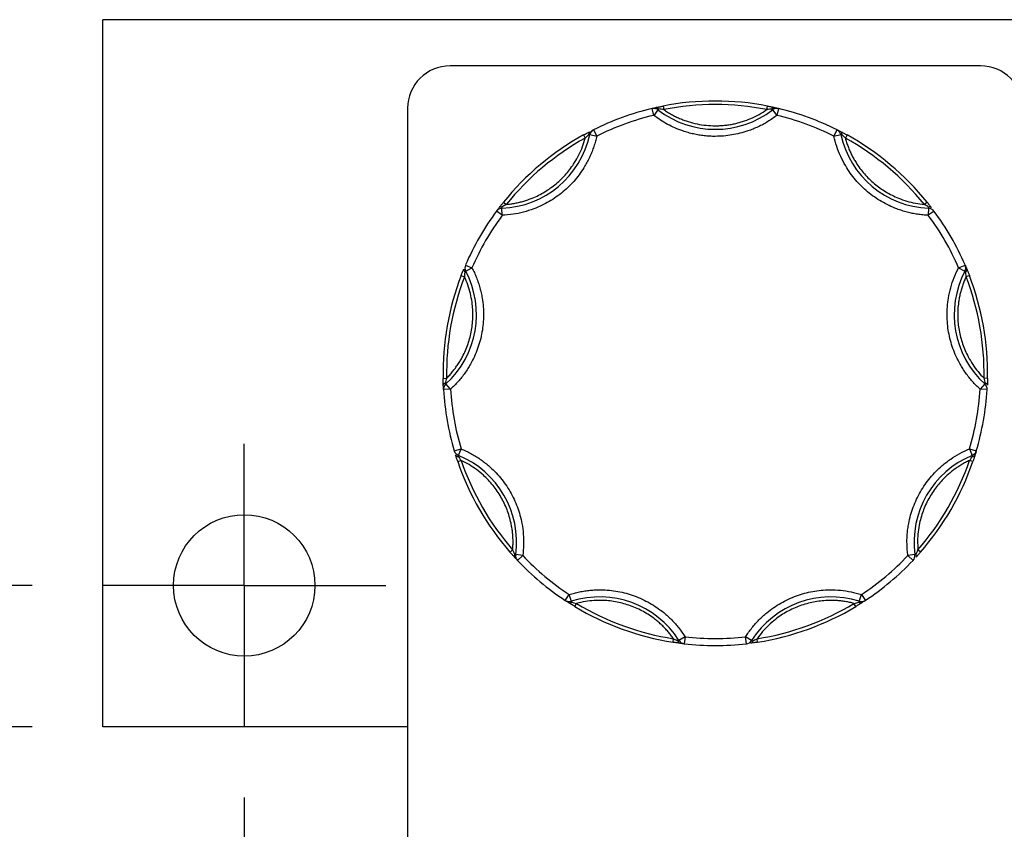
# Model space of a CAD drawing. Header units: inches. Extents: x 0.5 to 22.1, y 0.5 to 16.5.
# Tile 8 of 20: x 4.9 to 6.3, y 13.2 to 14.4. Entities that reach past the tile are written whole.
import ezdxf

# ---------------------------------------------------------------- set-up
doc = ezdxf.new("R2010")
doc.units = ezdxf.units.IN
doc.header["$LTSCALE"] = 2
doc.header["$MEASUREMENT"] = 0
doc.linetypes.add('SLD-Center', pattern=[0.75, 0.6, -0.05, 0.05, -0.05])
doc.linetypes.add('SLD-Solid', pattern=[0])
doc.layers.add('CENTER', color=40, linetype='SLD-Center')
doc.layers.add('DIMENSIONS', color=140, linetype='SLD-Solid', lineweight=25)
doc.styles.add('SLDTEXTSTYLE0', font='TXT', dxfattribs={"width": 0.7})
doc.dimstyles.new('SLDDIMSTYLE1', dxfattribs={"dimtxt": 0.169922, "dimasz": 0.26, "dimexe": 0, "dimexo": 0.0625, "dimgap": 0.04248, "dimtad": 0, "dimtih": 1, "dimtoh": 1, "dimrnd": 1e-09, "dimzin": 12, "dimdsep": 46, "dimtxsty": 'SLDTEXTSTYLE0', "dimsah": 1, "dimcen": 0.09, "dimadec": 0, "dimazin": 3, "dimtfac": 1, "dimtofl": 0, "dimtmove": 0, "dimatfit": 3, "dimfxl": 0, "dimfrac": 2, "dimtolj": 1, "dimtzin": 12, "dimarcsym": 0})
doc.dimstyles.new('SLDDIMSTYLE7', dxfattribs={"dimtxt": 0.169922, "dimasz": 0.26, "dimexe": 0, "dimexo": 0.0625, "dimgap": 0.04248, "dimtad": 0, "dimtih": 1, "dimtoh": 1, "dimrnd": 1e-09, "dimzin": 0, "dimdsep": 46, "dimtxsty": 'SLDTEXTSTYLE0', "dimsah": 1, "dimcen": 0.09, "dimadec": 0, "dimazin": 0, "dimtfac": 1, "dimtmove": 0, "dimatfit": 0, "dimfxl": 0, "dimfrac": 2, "dimtolj": 1, "dimtzin": 12, "dimarcsym": 0})

# ---------------------------------------------------------------- blocks, each defined once
blk = doc.blocks.new('_D_12')
at = {"layer": 'DIMENSIONS'}
for p, q in [((5.1842, 13.2855), (5.1842, 11.9696)), ((7.4612, 13.2855), (7.4612, 11.9696)), ((5.1842, 12.2196), (5.8631, 12.2196)), ((6.0934, 12.2196), (6.0363, 12.2196)), ((6.0363, 12.2196), (6.0363, 11.9495)), ((6.5983, 12.2196), (6.6554, 12.2196)), ((6.6554, 12.2196), (6.6554, 11.9495)), ((7.4612, 12.2196), (6.8286, 12.2196)), ((6.0363, 11.9495), (6.0934, 11.9495)), ((6.6554, 11.9495), (6.5983, 11.9495))]:
    blk.add_line(p, q, dxfattribs=at)
for points in [[(5.1842, 12.2196), (5.4442, 12.1796), (5.4442, 12.2596)], [(7.4612, 12.2196), (7.2012, 12.2596), (7.2012, 12.1796)]]:
    blk.add_solid(points, dxfattribs=at)
at = {"layer": 'DIMENSIONS', "char_height": 0.16667, "attachment_point": 1, "style": 'SLDTEXTSTYLE0'}
for s, insert in [('2.28', (6.0934, 12.4724)), ('57.8', (6.0934, 12.1643))]:
    blk.add_mtext(s, dxfattribs=dict(at, insert=insert))
blk = doc.blocks.new('_D_13')
at = {"layer": 'DIMENSIONS'}
for p, q in [((4.1968, 13.5855), (4.1968, 14.0855)), ((4.8842, 13.5855), (3.9468, 13.5855)), ((4.8842, 13.3855), (3.9468, 13.3855)), ((4.1968, 12.761), (4.1968, 13.3855)), ((3.0269, 12.761), (2.9698, 12.761)), ((2.9698, 12.761), (2.9698, 12.491)), ((3.3905, 12.761), (3.4475, 12.761)), ((3.4475, 12.761), (3.4475, 12.491)), ((3.6968, 12.761), (4.1968, 12.761)), ((2.9698, 12.491), (3.0269, 12.491)), ((3.4475, 12.491), (3.3905, 12.491))]:
    blk.add_line(p, q, dxfattribs=at)
for points in [[(4.1968, 13.5855), (4.2368, 13.8455), (4.1568, 13.8455)], [(4.1968, 13.3855), (4.1568, 13.1255), (4.2368, 13.1255)]]:
    blk.add_solid(points, dxfattribs=at)
at = {"layer": 'DIMENSIONS', "char_height": 0.16667, "attachment_point": 1, "style": 'SLDTEXTSTYLE0'}
for s, insert in [('0.20', (2.9562, 13.0139)), ('5.1', (3.0269, 12.7058))]:
    blk.add_mtext(s, dxfattribs=dict(at, insert=insert))
blk = doc.blocks.new('SW_CENTERMARKSYMBOL_10')
at = {"layer": 'CENTER', "color": 0}
for p, q in [((0, 0.1), (0, 0.2)), ((0, 0), (0, 0.1)), ((-0.1, 0), (-0.2, 0)), ((0, 0), (-0.1, 0)), ((0, 0), (0, -0.1)), ((0, 0), (0.1, 0)), ((0.1, 0), (0.2, 0)), ((0, -0.1), (0, -0.2))]:
    blk.add_line(p, q, dxfattribs=at)

msp = doc.modelspace()

# ---------------------------------------------------------------- linework, layer by layer
for p, q in [((7.6612, 14.3855), (4.9842, 14.3855)), ((4.9842, 13.3855), (4.9842, 14.3855)), ((6.2252, 14.3202), (5.4752, 14.3202)), ((5.4152, 14.2602), (5.4152, 13.2162)), ((5.7631, 14.2502), (5.7608, 14.26)), ((5.7692, 14.2582), (5.7631, 14.2502)), ((5.7701, 14.2593), (5.7692, 14.2582)), ((5.7763, 14.2633), (5.7773, 14.2584)), ((5.9232, 14.2584), (5.9242, 14.2633)), ((5.9313, 14.2582), (5.9304, 14.2593)), ((5.9313, 14.2582), (5.9374, 14.2502)), ((5.9397, 14.26), (5.9374, 14.2502)), ((5.6781, 14.2299), (5.6825, 14.2209)), ((6.0179, 14.2209), (6.0224, 14.2299)), ((5.664, 14.2225), (5.6664, 14.2181)), ((5.6728, 14.2231), (5.6714, 14.2234)), ((5.6728, 14.2231), (5.6825, 14.2209)), ((6.0179, 14.2209), (6.0277, 14.2231)), ((6.0291, 14.2234), (6.0277, 14.2231)), ((6.0365, 14.2225), (6.0341, 14.2181)), ((5.5486, 14.1203), (5.5486, 14.1189)), ((5.549, 14.1089), (5.5486, 14.1189)), ((5.5508, 14.1274), (5.5546, 14.1243)), ((6.1497, 14.1274), (6.1458, 14.1243)), ((6.1518, 14.1189), (6.1514, 14.1089)), ((6.1518, 14.1189), (6.1519, 14.1203)), ((5.549, 14.1089), (5.541, 14.1149)), ((6.1595, 14.1149), (6.1514, 14.1089)), ((5.497, 14.0386), (5.5062, 14.0346)), ((5.4973, 14.03), (5.5062, 14.0346)), ((6.1943, 14.0346), (6.2035, 14.0386)), ((6.1943, 14.0346), (6.2032, 14.03)), ((5.491, 14.0239), (5.4956, 14.0221)), ((5.4973, 14.03), (5.496, 14.0293)), ((6.2044, 14.0293), (6.2032, 14.03)), ((6.2095, 14.0239), (6.2048, 14.0221)), ((5.4653, 13.8783), (5.4703, 13.8784)), ((5.4682, 13.8715), (5.4692, 13.8704)), ((5.4759, 13.863), (5.4692, 13.8704)), ((6.2313, 13.8704), (6.2246, 13.863)), ((6.2352, 13.8783), (6.2302, 13.8784)), ((6.2313, 13.8704), (6.2323, 13.8715)), ((5.4759, 13.863), (5.4659, 13.8624)), ((6.2345, 13.8624), (6.2246, 13.863)), ((5.4812, 13.7757), (5.4908, 13.7786)), ((5.487, 13.7693), (5.4865, 13.768)), ((5.487, 13.7693), (5.4908, 13.7786)), ((6.2097, 13.7786), (6.2193, 13.7757)), ((6.2097, 13.7786), (6.2135, 13.7693)), ((6.214, 13.768), (6.2135, 13.7693)), ((5.4861, 13.7606), (5.4908, 13.7622)), ((6.2144, 13.7606), (6.2097, 13.7622)), ((5.56, 13.6326), (5.5637, 13.6359)), ((6.1405, 13.6326), (6.1367, 13.6359)), ((5.5666, 13.6292), (5.568, 13.629)), ((5.5779, 13.6277), (5.568, 13.629)), ((5.5779, 13.6277), (5.5707, 13.6208)), ((6.1325, 13.629), (6.1226, 13.6277)), ((6.1298, 13.6208), (6.1226, 13.6277)), ((6.1325, 13.629), (6.1339, 13.6292)), ((5.6381, 13.5642), (5.6436, 13.5726)), ((5.6467, 13.563), (5.6436, 13.5726)), ((5.6467, 13.563), (5.6471, 13.5617)), ((6.0534, 13.5617), (6.0538, 13.563)), ((6.0538, 13.563), (6.0569, 13.5726)), ((6.0569, 13.5726), (6.0624, 13.5642)), ((5.6516, 13.5557), (5.6541, 13.56)), ((6.0489, 13.5557), (6.0463, 13.56)), ((5.7905, 13.5052), (5.7912, 13.5101)), ((5.7977, 13.5069), (5.7989, 13.5076)), ((5.8074, 13.513), (5.7989, 13.5076)), ((5.8074, 13.513), (5.8062, 13.503)), ((5.9016, 13.5076), (5.8931, 13.513)), ((5.8943, 13.503), (5.8931, 13.513)), ((5.9016, 13.5076), (5.9028, 13.5069)), ((5.91, 13.5052), (5.9092, 13.5101)), ((5.4152, 13.3855), (4.9842, 13.3855))]:
    msp.add_line(p, q)
msp.add_circle((5.1842, 13.5855), 0.1)
for centre, radius, start, end in [((5.4752, 14.2602), 0.06, 90, 180), ((6.2252, 14.2602), 0.06, 0, 90), ((5.8502, 13.8855), 0.385, 78.9319, 101.0681), ((5.8502, 13.8855), 0.385, 103.4347, 116.5653), ((5.7631, 14.2502), 0.01, 90, 103.4347), ((5.7631, 14.2502), 0.01, 52.3082, 90), ((5.767, 14.2581), 0.00332, 22.0827, 93.1115), ((5.8502, 14.363), 0.1325, 232.3082, 307.6918), ((5.9334, 14.2581), 0.00332, 86.8885, 157.9173), ((5.9374, 14.2502), 0.01, 90, 127.6918), ((5.9374, 14.2502), 0.01, 76.5653, 90), ((5.8502, 13.8855), 0.385, 63.4347, 76.5653), ((5.6825, 14.2209), 0.01, 116.5653, 167.6918), ((6.0179, 14.2209), 0.01, 12.3082, 63.4347), ((5.5433, 14.2513), 0.1325, 272.3082, 347.6918), ((5.8502, 13.8855), 0.385, 118.9319, 141.0681), ((5.6745, 14.2244), 0.00332, 126.8885, 197.9173), ((6.1572, 14.2513), 0.1325, 192.3082, 267.6918), ((6.026, 14.2244), 0.00332, 342.0827, 53.1115), ((5.8502, 13.8855), 0.385, 38.9319, 61.0681), ((5.549, 14.1089), 0.01, 92.3082, 143.4347), ((5.547, 14.1174), 0.00332, 62.0827, 133.1115), ((6.1514, 14.1089), 0.01, 36.5653, 87.6918), ((6.1534, 14.1174), 0.00332, 46.8885, 117.9173), ((5.8502, 13.8855), 0.385, 143.4347, 156.5653), ((5.8502, 13.8855), 0.385, 23.4347, 36.5653), ((5.5062, 14.0346), 0.01, 156.5653, 207.6918), ((6.1943, 14.0346), 0.01, 332.3082, 23.4347), ((5.8502, 13.8855), 0.385, 158.9319, 181.0681), ((5.38, 13.9684), 0.1325, 312.3082, 27.6918), ((5.4978, 14.0321), 0.00332, 166.8885, 237.9173), ((6.3205, 13.9684), 0.1325, 152.3082, 227.6918), ((6.2027, 14.0321), 0.00332, 302.0827, 13.1115), ((5.8502, 13.8855), 0.385, 358.9319, 21.0681), ((5.4689, 13.8683), 0.00332, 102.0827, 173.1115), ((5.4759, 13.863), 0.01, 132.3082, 183.4347), ((6.2246, 13.863), 0.01, 356.5653, 47.6918), ((6.2316, 13.8683), 0.00332, 6.8885, 77.9173), ((5.8502, 13.8855), 0.385, 183.4347, 196.5653), ((5.8502, 13.8855), 0.385, 343.4347, 356.5653), ((5.4908, 13.7786), 0.01, 196.5653, 247.6918), ((5.486, 13.7713), 0.00332, 206.8885, 277.9173), ((5.4367, 13.6468), 0.1325, 352.3082, 67.6918), ((6.2638, 13.6468), 0.1325, 112.3082, 187.6918), ((6.2097, 13.7786), 0.01, 292.3082, 343.4347), ((6.2145, 13.7713), 0.00332, 262.0827, 333.1115), ((5.8502, 13.8855), 0.385, 198.9319, 221.0681), ((5.8502, 13.8855), 0.385, 318.9319, 341.0681), ((5.5692, 13.6272), 0.00332, 142.0827, 213.1115), ((5.5779, 13.6277), 0.01, 172.3082, 223.4347), ((5.8502, 13.8855), 0.385, 223.4347, 236.5653), ((5.8502, 13.8855), 0.385, 303.4347, 316.5653), ((6.1226, 13.6277), 0.01, 316.5653, 7.6918), ((6.1313, 13.6272), 0.00332, 326.8885, 37.9173), ((5.6436, 13.5726), 0.01, 236.5653, 270), ((5.6446, 13.5639), 0.00332, 246.8885, 317.9173), ((5.6436, 13.5726), 0.01, 270, 287.6918), ((5.6869, 13.4368), 0.1325, 32.3082, 107.6918), ((6.0136, 13.4368), 0.1325, 72.3082, 147.6918), ((6.0558, 13.5639), 0.00332, 222.0827, 293.1115), ((6.0569, 13.5726), 0.01, 252.3082, 270), ((6.0569, 13.5726), 0.01, 270, 303.4347), ((5.8502, 13.8855), 0.385, 238.9319, 261.0681), ((5.8502, 13.8855), 0.385, 278.9319, 301.0681), ((5.801, 13.507), 0.00332, 182.0827, 253.1115), ((5.8074, 13.513), 0.01, 212.3082, 263.4347), ((5.8931, 13.513), 0.01, 276.5653, 327.6918), ((5.8995, 13.507), 0.00332, 286.8885, 357.9173), ((5.8502, 13.8855), 0.385, 263.4347, 276.5653)]:
    msp.add_arc(centre, radius, start, end)
for points, knots in [([(5.7608, 14.26), (5.7613, 14.2601), (5.7622, 14.2603), (5.7637, 14.2606), (5.7651, 14.261), (5.7663, 14.2612), (5.7669, 14.2614)], [0, 0, 0, 0, 0.291242, 0.500217, 0.762096, 1, 1, 1, 1]), ([(5.7636, 14.2601), (5.7642, 14.2602), (5.7665, 14.2604), (5.7686, 14.2598), (5.7701, 14.2593)], [0, 0, 0, 0, 0.286564, 1, 1, 1, 1]), ([(5.7669, 14.2614), (5.7674, 14.2615), (5.7684, 14.2617), (5.7702, 14.2621), (5.7721, 14.2625), (5.7742, 14.2629), (5.7756, 14.2632), (5.7763, 14.2633)], [0, 0, 0, 0, 0.188808, 0.379511, 0.575987, 0.781785, 1, 1, 1, 1]), ([(5.7773, 14.2584), (5.7791, 14.2572), (5.7827, 14.2548), (5.7882, 14.2515), (5.794, 14.2485), (5.7998, 14.2458), (5.8058, 14.2434), (5.814, 14.2406), (5.8245, 14.2379), (5.8373, 14.2359), (5.8459, 14.2356), (5.8502, 14.2355)], [0, 0, 0, 0, 0.083669, 0.16692, 0.249971, 0.333036, 0.416334, 0.500079, 0.666948, 0.833009, 1, 1, 1, 1]), ([(5.8502, 14.2355), (5.8524, 14.2355), (5.8567, 14.2356), (5.8632, 14.2361), (5.8696, 14.2369), (5.8759, 14.2381), (5.8823, 14.2395), (5.8906, 14.2419), (5.9007, 14.2457), (5.9124, 14.2513), (5.9196, 14.2561), (5.9232, 14.2584)], [0, 0, 0, 0, 0.083669, 0.16692, 0.249971, 0.333036, 0.416334, 0.500079, 0.666948, 0.833009, 1, 1, 1, 1]), ([(5.9242, 14.2633), (5.9251, 14.2632), (5.9268, 14.2628), (5.9293, 14.2623), (5.9317, 14.2618), (5.933, 14.2615), (5.9336, 14.2614)], [0, 0, 0, 0, 0.270747, 0.52324, 0.763872, 1, 1, 1, 1]), ([(5.9304, 14.2593), (5.9319, 14.2598), (5.934, 14.2604), (5.9362, 14.2602), (5.9369, 14.2601)], [0, 0, 0, 0, 0.713331, 1, 1, 1, 1]), ([(5.9336, 14.2614), (5.9342, 14.2612), (5.9354, 14.261), (5.9368, 14.2606), (5.9383, 14.2603), (5.9392, 14.2601), (5.9397, 14.26)], [0, 0, 0, 0, 0.236129, 0.498993, 0.712542, 1, 1, 1, 1]), ([(5.8502, 14.2205), (5.8476, 14.2205), (5.8424, 14.2206), (5.8346, 14.2213), (5.8269, 14.2223), (5.8193, 14.2238), (5.8117, 14.2257), (5.8029, 14.2285), (5.7932, 14.2322), (5.7827, 14.2374), (5.7726, 14.2433), (5.7663, 14.2479), (5.7631, 14.2502)], [0, 0, 0, 0, 0.083729, 0.166966, 0.249962, 0.332971, 0.416246, 0.500037, 0.625413, 0.749962, 0.87454, 1, 1, 1, 1]), ([(5.9374, 14.2502), (5.9353, 14.2487), (5.9311, 14.2456), (5.9245, 14.2413), (5.9178, 14.2374), (5.9108, 14.2339), (5.9036, 14.2308), (5.8951, 14.2276), (5.8851, 14.2247), (5.8736, 14.2223), (5.862, 14.2208), (5.8542, 14.2206), (5.8502, 14.2205)], [0, 0, 0, 0, 0.083729, 0.166966, 0.249962, 0.332971, 0.416246, 0.500037, 0.625413, 0.749962, 0.87454, 1, 1, 1, 1]), ([(5.6714, 14.2234), (5.6722, 14.2247), (5.6736, 14.2268), (5.6758, 14.2282), (5.6766, 14.2287)], [0, 0, 0, 0, 0.6244402, 1, 1, 1, 1]), ([(6.0224, 14.2299), (6.0229, 14.2296), (6.0237, 14.2292), (6.025, 14.2285), (6.0264, 14.2279), (6.0275, 14.2273), (6.028, 14.227)], [0, 0, 0, 0, 0.291242, 0.500217, 0.762096, 1, 1, 1, 1]), ([(5.6825, 14.2209), (5.682, 14.2184), (5.6808, 14.2135), (5.6786, 14.2062), (5.676, 14.1991), (5.673, 14.1921), (5.6697, 14.1853), (5.6633, 14.1739), (5.6525, 14.1586), (5.6353, 14.1416), (5.6156, 14.1277), (5.5964, 14.1186), (5.5791, 14.1131), (5.5642, 14.11), (5.5541, 14.1093), (5.549, 14.1089)], [0, 0, 0, 0, 0.040712, 0.081199, 0.121575, 0.161957, 0.202462, 0.243205, 0.371568, 0.500042, 0.628406, 0.75688, 0.838051, 0.918781, 1, 1, 1, 1]), ([(5.5546, 14.1243), (5.5567, 14.1245), (5.5609, 14.125), (5.5672, 14.126), (5.5733, 14.1273), (5.5794, 14.129), (5.5854, 14.1309), (5.5956, 14.1347), (5.6094, 14.1416), (5.6256, 14.1532), (5.6398, 14.1672), (5.6503, 14.1813), (5.6576, 14.1944), (5.6628, 14.206), (5.6652, 14.214), (5.6664, 14.2181)], [0, 0, 0, 0, 0.040848, 0.081503, 0.122064, 0.162633, 0.203311, 0.244196, 0.372048, 0.500037, 0.627888, 0.755877, 0.837356, 0.918461, 1, 1, 1, 1]), ([(5.664, 14.2225), (5.6648, 14.2229), (5.6664, 14.2238), (5.6686, 14.225), (5.6707, 14.2261), (5.6719, 14.2267), (5.6725, 14.227)], [0, 0, 0, 0, 0.270747, 0.52324, 0.763872, 1, 1, 1, 1]), ([(6.1514, 14.1089), (6.1489, 14.1091), (6.1438, 14.1093), (6.1363, 14.1103), (6.1288, 14.1116), (6.1214, 14.1133), (6.1141, 14.1154), (6.1018, 14.1197), (6.0849, 14.1277), (6.0652, 14.1416), (6.048, 14.1586), (6.0357, 14.1759), (6.0273, 14.192), (6.0216, 14.2062), (6.0192, 14.216), (6.0179, 14.2209)], [0, 0, 0, 0, 0.040712, 0.081199, 0.121575, 0.161957, 0.202462, 0.243205, 0.371568, 0.500042, 0.628406, 0.75688, 0.838051, 0.918781, 1, 1, 1, 1]), ([(6.028, 14.227), (6.0284, 14.2268), (6.0294, 14.2263), (6.031, 14.2254), (6.0327, 14.2245), (6.0346, 14.2235), (6.0358, 14.2228), (6.0365, 14.2225)], [0, 0, 0, 0, 0.188808, 0.379511, 0.575987, 0.781785, 1, 1, 1, 1]), ([(6.0341, 14.2181), (6.0347, 14.2161), (6.0358, 14.212), (6.0379, 14.206), (6.0403, 14.2002), (6.043, 14.1945), (6.0459, 14.1889), (6.0515, 14.1796), (6.0606, 14.1672), (6.0749, 14.1532), (6.0911, 14.1416), (6.1068, 14.1338), (6.121, 14.1288), (6.1333, 14.1258), (6.1416, 14.1248), (6.1458, 14.1243)], [0, 0, 0, 0, 0.040848, 0.081503, 0.122064, 0.162633, 0.203311, 0.244196, 0.372048, 0.500037, 0.627888, 0.755877, 0.837356, 0.918461, 1, 1, 1, 1]), ([(5.541, 14.1149), (5.5413, 14.1153), (5.5419, 14.116), (5.5428, 14.1172), (5.5437, 14.1184), (5.5444, 14.1194), (5.5448, 14.1198)], [0, 0, 0, 0, 0.291242, 0.500217, 0.762096, 1, 1, 1, 1]), ([(5.5448, 14.1198), (5.5451, 14.1203), (5.5457, 14.1211), (5.5469, 14.1225), (5.5481, 14.1241), (5.5494, 14.1257), (5.5503, 14.1269), (5.5508, 14.1274)], [0, 0, 0, 0, 0.188808, 0.379511, 0.575987, 0.781785, 1, 1, 1, 1]), ([(6.1497, 14.1274), (6.1503, 14.1267), (6.1514, 14.1253), (6.153, 14.1233), (6.1545, 14.1214), (6.1553, 14.1204), (6.1557, 14.1198)], [0, 0, 0, 0, 0.270747, 0.52324, 0.763872, 1, 1, 1, 1]), ([(5.5062, 14.0346), (5.5073, 14.0324), (5.5096, 14.0279), (5.5126, 14.0209), (5.5152, 14.0137), (5.5174, 14.0065), (5.5192, 13.9991), (5.5217, 13.9863), (5.5232, 13.9676), (5.521, 13.9436), (5.5148, 13.9202), (5.506, 13.9009), (5.4963, 13.8856), (5.4868, 13.8736), (5.4796, 13.8666), (5.4759, 13.863)], [0, 0, 0, 0, 0.040712, 0.081199, 0.121575, 0.161957, 0.202462, 0.243205, 0.371568, 0.500042, 0.628406, 0.75688, 0.838051, 0.918781, 1, 1, 1, 1]), ([(6.2246, 13.863), (6.2227, 13.8648), (6.219, 13.8683), (6.2138, 13.8738), (6.209, 13.8796), (6.2044, 13.8857), (6.2002, 13.892), (6.1934, 13.9032), (6.1856, 13.9202), (6.1795, 13.9436), (6.1773, 13.9676), (6.179, 13.9888), (6.1829, 14.0065), (6.1877, 14.021), (6.1921, 14.0301), (6.1943, 14.0346)], [0, 0, 0, 0, 0.040712, 0.081199, 0.121575, 0.161957, 0.202462, 0.243205, 0.371568, 0.500042, 0.628406, 0.75688, 0.838051, 0.918781, 1, 1, 1, 1]), ([(6.2035, 14.0386), (6.2037, 14.0381), (6.2041, 14.0373), (6.2046, 14.0359), (6.2052, 14.0345), (6.2057, 14.0334), (6.2059, 14.0329)], [0, 0, 0, 0, 0.291242, 0.500217, 0.762096, 1, 1, 1, 1]), ([(5.4703, 13.8784), (5.4718, 13.8799), (5.4747, 13.883), (5.4788, 13.8878), (5.4827, 13.8928), (5.4863, 13.8979), (5.4897, 13.9033), (5.495, 13.9127), (5.5011, 13.9269), (5.5061, 13.9462), (5.508, 13.966), (5.507, 13.9835), (5.5041, 13.9983), (5.5006, 14.0105), (5.4973, 14.0182), (5.4956, 14.0221)], [0, 0, 0, 0, 0.040848, 0.081503, 0.122064, 0.162633, 0.203311, 0.244196, 0.372048, 0.500037, 0.627888, 0.755877, 0.837356, 0.918461, 1, 1, 1, 1]), ([(5.491, 14.0239), (5.4913, 14.0248), (5.492, 14.0265), (5.4929, 14.0288), (5.4938, 14.031), (5.4943, 14.0323), (5.4946, 14.0329)], [0, 0, 0, 0, 0.270747, 0.52324, 0.763872, 1, 1, 1, 1]), ([(6.2048, 14.0221), (6.204, 14.0202), (6.2023, 14.0163), (6.2, 14.0104), (6.1981, 14.0044), (6.1965, 13.9983), (6.1952, 13.9921), (6.1934, 13.9814), (6.1925, 13.966), (6.1944, 13.9462), (6.1994, 13.9269), (6.2064, 13.9108), (6.214, 13.8979), (6.2215, 13.8876), (6.2273, 13.8815), (6.2302, 13.8784)], [0, 0, 0, 0, 0.040848, 0.081503, 0.122064, 0.162633, 0.203311, 0.244196, 0.372048, 0.500037, 0.627888, 0.755877, 0.837356, 0.918461, 1, 1, 1, 1]), ([(6.2059, 14.0329), (6.2061, 14.0324), (6.2065, 14.0314), (6.2072, 14.0297), (6.2079, 14.0279), (6.2087, 14.026), (6.2092, 14.0246), (6.2095, 14.0239)], [0, 0, 0, 0, 0.188808, 0.379511, 0.575987, 0.781785, 1, 1, 1, 1]), ([(5.4656, 13.8687), (5.4656, 13.8692), (5.4655, 13.8703), (5.4655, 13.8721), (5.4654, 13.874), (5.4654, 13.8761), (5.4653, 13.8776), (5.4653, 13.8783)], [0, 0, 0, 0, 0.188808, 0.379511, 0.575987, 0.781785, 1, 1, 1, 1]), ([(5.4659, 13.8624), (5.4659, 13.863), (5.4658, 13.8639), (5.4658, 13.8654), (5.4657, 13.8669), (5.4656, 13.8681), (5.4656, 13.8687)], [0, 0, 0, 0, 0.291242, 0.500217, 0.762096, 1, 1, 1, 1]), ([(6.2352, 13.8783), (6.2352, 13.8774), (6.2351, 13.8756), (6.235, 13.873), (6.235, 13.8707), (6.2349, 13.8693), (6.2349, 13.8687)], [0, 0, 0, 0, 0.2707474, 0.5232404, 0.7638719, 1, 1, 1, 1]), ([(5.4861, 13.7606), (5.4858, 13.7615), (5.4852, 13.7632), (5.4844, 13.7656), (5.4837, 13.7679), (5.4832, 13.7692), (5.483, 13.7698)], [0, 0, 0, 0, 0.270747, 0.52324, 0.763872, 1, 1, 1, 1]), ([(5.4908, 13.7786), (5.4931, 13.7776), (5.4978, 13.7756), (5.5046, 13.7721), (5.5111, 13.7684), (5.5175, 13.7642), (5.5236, 13.7598), (5.5338, 13.7515), (5.5469, 13.7382), (5.5607, 13.7183), (5.571, 13.6965), (5.5766, 13.676), (5.579, 13.658), (5.5795, 13.6428), (5.5785, 13.6327), (5.5779, 13.6277)], [0, 0, 0, 0, 0.040712, 0.081199, 0.121575, 0.161957, 0.202462, 0.243205, 0.371568, 0.500042, 0.628406, 0.75688, 0.838051, 0.918781, 1, 1, 1, 1]), ([(6.1226, 13.6277), (6.1222, 13.6302), (6.1216, 13.6352), (6.1213, 13.6428), (6.1212, 13.6504), (6.1216, 13.658), (6.1224, 13.6655), (6.1245, 13.6785), (6.1295, 13.6965), (6.1398, 13.7183), (6.1536, 13.7382), (6.1685, 13.7533), (6.1829, 13.7644), (6.1958, 13.7724), (6.205, 13.7765), (6.2097, 13.7786)], [0, 0, 0, 0, 0.040712, 0.081199, 0.121575, 0.161957, 0.202462, 0.243205, 0.371568, 0.500042, 0.628406, 0.75688, 0.838051, 0.918781, 1, 1, 1, 1]), ([(6.2174, 13.7698), (6.2173, 13.7693), (6.217, 13.7683), (6.2164, 13.7665), (6.2158, 13.7647), (6.2151, 13.7627), (6.2147, 13.7613), (6.2144, 13.7606)], [0, 0, 0, 0, 0.188808, 0.379511, 0.575987, 0.781785, 1, 1, 1, 1]), ([(6.2193, 13.7757), (6.2191, 13.7752), (6.2188, 13.7743), (6.2184, 13.7729), (6.218, 13.7715), (6.2176, 13.7703), (6.2174, 13.7698)], [0, 0, 0, 0, 0.2912416, 0.5002174, 0.7620959, 1, 1, 1, 1]), ([(5.5637, 13.6359), (5.5639, 13.638), (5.5642, 13.6422), (5.5643, 13.6485), (5.564, 13.6548), (5.5635, 13.6611), (5.5626, 13.6673), (5.5606, 13.678), (5.5562, 13.6928), (5.5476, 13.7108), (5.5363, 13.7272), (5.5243, 13.7399), (5.5126, 13.7495), (5.5021, 13.7565), (5.4946, 13.7603), (5.4908, 13.7622)], [0, 0, 0, 0, 0.040848, 0.081503, 0.122064, 0.162633, 0.203311, 0.244196, 0.372048, 0.500037, 0.627888, 0.755877, 0.837356, 0.918461, 1, 1, 1, 1]), ([(6.2097, 13.7622), (6.2078, 13.7613), (6.204, 13.7595), (6.1985, 13.7563), (6.1932, 13.753), (6.188, 13.7494), (6.183, 13.7455), (6.1748, 13.7384), (6.1642, 13.7272), (6.1529, 13.7108), (6.1443, 13.6928), (6.1393, 13.676), (6.1369, 13.6611), (6.136, 13.6485), (6.1365, 13.6401), (6.1367, 13.6359)], [0, 0, 0, 0, 0.040848, 0.081503, 0.122064, 0.162633, 0.203311, 0.244196, 0.372048, 0.500037, 0.627888, 0.755877, 0.837356, 0.918461, 1, 1, 1, 1]), ([(5.5664, 13.6254), (5.5661, 13.6258), (5.5653, 13.6265), (5.5641, 13.6279), (5.5628, 13.6293), (5.5614, 13.6309), (5.5605, 13.632), (5.56, 13.6326)], [0, 0, 0, 0, 0.188808, 0.379511, 0.575987, 0.781785, 1, 1, 1, 1]), ([(6.1405, 13.6326), (6.1399, 13.6319), (6.1387, 13.6305), (6.137, 13.6286), (6.1354, 13.6269), (6.1345, 13.6259), (6.1341, 13.6254)], [0, 0, 0, 0, 0.270747, 0.52324, 0.763872, 1, 1, 1, 1]), ([(5.5707, 13.6208), (5.5703, 13.6212), (5.5697, 13.6219), (5.5687, 13.623), (5.5676, 13.6241), (5.5668, 13.6249), (5.5664, 13.6254)], [0, 0, 0, 0, 0.291242, 0.500217, 0.762096, 1, 1, 1, 1]), ([(5.6436, 13.5726), (5.6461, 13.5733), (5.6509, 13.5748), (5.6583, 13.5765), (5.6658, 13.5778), (5.6733, 13.5787), (5.6809, 13.5792), (5.694, 13.5794), (5.7126, 13.5777), (5.7359, 13.5713), (5.7578, 13.5612), (5.7753, 13.5492), (5.7887, 13.5369), (5.7989, 13.5256), (5.8045, 13.5172), (5.8074, 13.513)], [0, 0, 0, 0, 0.040712, 0.081199, 0.121575, 0.161957, 0.202462, 0.243205, 0.371568, 0.500042, 0.628406, 0.75688, 0.838051, 0.918781, 1, 1, 1, 1]), ([(5.8931, 13.513), (5.8945, 13.5151), (5.8973, 13.5193), (5.9019, 13.5254), (5.9067, 13.5312), (5.9119, 13.5368), (5.9174, 13.542), (5.9273, 13.5506), (5.9426, 13.5612), (5.9646, 13.5713), (5.9879, 13.5777), (6.009, 13.5797), (6.0272, 13.5789), (6.0422, 13.5767), (6.052, 13.574), (6.0569, 13.5726)], [0, 0, 0, 0, 0.040712, 0.081199, 0.121575, 0.161957, 0.202462, 0.243205, 0.371568, 0.500042, 0.628406, 0.75688, 0.838051, 0.918781, 1, 1, 1, 1]), ([(5.6433, 13.5608), (5.6429, 13.5611), (5.6418, 13.5618), (5.6406, 13.5626), (5.6393, 13.5634), (5.6386, 13.5639), (5.6381, 13.5642)], [0, 0, 0, 0, 0.236129, 0.498993, 0.712542, 1, 1, 1, 1]), ([(5.6516, 13.5557), (5.6508, 13.5562), (5.6492, 13.5571), (5.647, 13.5585), (5.645, 13.5597), (5.6439, 13.5605), (5.6433, 13.5608)], [0, 0, 0, 0, 0.270747, 0.52324, 0.763872, 1, 1, 1, 1]), ([(5.7912, 13.5101), (5.79, 13.5118), (5.7875, 13.5152), (5.7835, 13.5201), (5.7793, 13.5248), (5.7748, 13.5293), (5.7701, 13.5335), (5.7617, 13.5404), (5.7489, 13.5489), (5.7307, 13.5571), (5.7115, 13.5625), (5.6941, 13.5645), (5.679, 13.5643), (5.6664, 13.5629), (5.6582, 13.561), (5.6541, 13.56)], [0, 0, 0, 0, 0.040848, 0.081503, 0.122064, 0.162633, 0.203311, 0.244196, 0.372048, 0.500037, 0.627888, 0.755877, 0.837356, 0.918461, 1, 1, 1, 1]), ([(6.0463, 13.56), (6.0443, 13.5605), (6.0402, 13.5616), (6.034, 13.5627), (6.0277, 13.5636), (6.0215, 13.5641), (6.0151, 13.5643), (6.0043, 13.5642), (5.989, 13.5625), (5.9698, 13.5571), (5.9516, 13.5489), (5.937, 13.5392), (5.9256, 13.5294), (5.9168, 13.5203), (5.9118, 13.5135), (5.9092, 13.5101)], [0, 0, 0, 0, 0.040848, 0.081503, 0.122064, 0.162633, 0.203311, 0.244196, 0.372048, 0.500037, 0.627888, 0.755877, 0.837356, 0.918461, 1, 1, 1, 1]), ([(6.0572, 13.5608), (6.0567, 13.5605), (6.0558, 13.56), (6.0543, 13.559), (6.0526, 13.558), (6.0508, 13.5569), (6.0496, 13.5561), (6.0489, 13.5557)], [0, 0, 0, 0, 0.188808, 0.379511, 0.575987, 0.781785, 1, 1, 1, 1]), ([(6.0624, 13.5642), (6.0619, 13.5639), (6.0612, 13.5634), (6.0599, 13.5626), (6.0587, 13.5618), (6.0576, 13.5611), (6.0572, 13.5608)], [0, 0, 0, 0, 0.291242, 0.500217, 0.762096, 1, 1, 1, 1]), ([(5.8, 13.5038), (5.7995, 13.5039), (5.7985, 13.504), (5.7967, 13.5043), (5.7947, 13.5045), (5.7926, 13.5048), (5.7912, 13.5051), (5.7905, 13.5052)], [0, 0, 0, 0, 0.188808, 0.379511, 0.575987, 0.781785, 1, 1, 1, 1]), ([(5.91, 13.5052), (5.9091, 13.505), (5.9073, 13.5048), (5.9048, 13.5044), (5.9024, 13.5041), (5.9011, 13.5039), (5.9004, 13.5038)], [0, 0, 0, 0, 0.270747, 0.52324, 0.763872, 1, 1, 1, 1]), ([(5.8062, 13.503), (5.8057, 13.5031), (5.8048, 13.5032), (5.8033, 13.5034), (5.8018, 13.5036), (5.8006, 13.5037), (5.8, 13.5038)], [0, 0, 0, 0, 0.2912416, 0.5002174, 0.7620959, 1, 1, 1, 1])]:
    msp.add_open_spline(points, degree=3, knots=knots)
for points in [[(5.7773, 14.2584), (5.7747, 14.2588), (5.7721, 14.2591), (5.7701, 14.2593)], [(5.9232, 14.2584), (5.875, 14.2679), (5.8255, 14.2679), (5.7773, 14.2584)], [(5.9304, 14.2593), (5.9284, 14.2591), (5.9258, 14.2588), (5.9232, 14.2584)], [(5.7631, 14.2502), (5.7352, 14.2436), (5.7082, 14.2337), (5.6825, 14.2209)], [(6.0179, 14.2209), (5.9923, 14.2337), (5.9653, 14.2436), (5.9374, 14.2502)], [(5.6664, 14.2181), (5.6234, 14.1943), (5.5855, 14.1625), (5.5546, 14.1243)], [(5.6714, 14.2234), (5.67, 14.2219), (5.6682, 14.22), (5.6664, 14.2181)], [(6.0341, 14.2181), (6.0323, 14.22), (6.0305, 14.2219), (6.0291, 14.2234)], [(6.1458, 14.1243), (6.115, 14.1625), (6.077, 14.1943), (6.0341, 14.2181)], [(5.5546, 14.1243), (5.5524, 14.1229), (5.5502, 14.1214), (5.5486, 14.1203)], [(6.1519, 14.1203), (6.1503, 14.1214), (6.1481, 14.1229), (6.1458, 14.1243)], [(5.549, 14.1089), (5.532, 14.0859), (5.5176, 14.061), (5.5062, 14.0346)], [(6.1943, 14.0346), (6.1829, 14.061), (6.1685, 14.0859), (6.1514, 14.1089)], [(5.4956, 14.0221), (5.478, 13.9763), (5.4694, 13.9275), (5.4703, 13.8784)], [(5.496, 14.0293), (5.4959, 14.0274), (5.4958, 14.0248), (5.4956, 14.0221)], [(6.2048, 14.0221), (6.2047, 14.0248), (6.2046, 14.0274), (6.2044, 14.0293)], [(6.2302, 13.8784), (6.2311, 13.9275), (6.2225, 13.9763), (6.2048, 14.0221)], [(5.4703, 13.8784), (5.4695, 13.8759), (5.4688, 13.8734), (5.4682, 13.8715)], [(6.2323, 13.8715), (6.2317, 13.8734), (6.231, 13.8759), (6.2302, 13.8784)], [(5.4759, 13.863), (5.4776, 13.8344), (5.4826, 13.8061), (5.4908, 13.7786)], [(6.2097, 13.7786), (6.2179, 13.8061), (6.2228, 13.8344), (6.2246, 13.863)], [(5.4865, 13.768), (5.4876, 13.7664), (5.4892, 13.7643), (5.4908, 13.7622)], [(5.4908, 13.7622), (5.5067, 13.7158), (5.5315, 13.6729), (5.5637, 13.6359)], [(6.1367, 13.6359), (6.169, 13.6729), (6.1938, 13.7158), (6.2097, 13.7622)], [(6.2097, 13.7622), (6.2113, 13.7643), (6.2129, 13.7664), (6.214, 13.768)], [(5.5637, 13.6359), (5.5648, 13.6334), (5.5658, 13.631), (5.5666, 13.6292)], [(6.1339, 13.6292), (6.1347, 13.631), (6.1357, 13.6334), (6.1367, 13.6359)], [(5.5779, 13.6277), (5.5976, 13.6069), (5.6197, 13.5884), (5.6436, 13.5726)], [(6.0569, 13.5726), (6.0808, 13.5884), (6.1028, 13.6069), (6.1226, 13.6277)], [(5.6471, 13.5617), (5.6461, 13.5618), (5.6449, 13.5619), (5.6436, 13.5621)], [(5.6471, 13.5617), (5.649, 13.5612), (5.6516, 13.5606), (5.6541, 13.56)], [(6.0463, 13.56), (6.0489, 13.5606), (6.0515, 13.5612), (6.0534, 13.5617)], [(6.0569, 13.5621), (6.0556, 13.5619), (6.0544, 13.5618), (6.0534, 13.5617)], [(5.6541, 13.56), (5.6962, 13.5347), (5.7427, 13.5177), (5.7912, 13.5101)], [(5.9092, 13.5101), (5.9577, 13.5177), (6.0043, 13.5347), (6.0463, 13.56)], [(5.7912, 13.5101), (5.7936, 13.5089), (5.7959, 13.5077), (5.7977, 13.5069)], [(5.8074, 13.513), (5.8216, 13.5113), (5.8359, 13.5105), (5.8502, 13.5105)], [(5.8502, 13.5105), (5.8646, 13.5105), (5.8789, 13.5113), (5.8931, 13.513)], [(5.9028, 13.5069), (5.9046, 13.5077), (5.9069, 13.5089), (5.9092, 13.5101)]]:
    msp.add_open_spline(points, degree=3)

# ---------------------------------------------------------------- block references
at = {"layer": 'CENTER'}
msp.add_blockref('SW_CENTERMARKSYMBOL_10', (5.1842, 13.5855), dxfattribs=at)

# ---------------------------------------------------------------- dimensions: what is measured, and where the dimension line sits
at = {"layer": 'DIMENSIONS'}
dim = msp.add_linear_dim(base=(4.1968, 13.3855), p1=(4.9842, 13.5855), p2=(4.9842, 13.3855), angle=90, dimstyle='SLDDIMSTYLE7', dxfattribs=at)
dim.commit()
dim.dimension.update_dxf_attribs({"geometry": '_D_13', "text_midpoint": (4.1968, 12.761), "dimtype": 160})
dim = msp.add_linear_dim(base=(7.4612, 12.2196), p1=(5.1842, 13.3855), p2=(7.4612, 13.3855), dimstyle='SLDDIMSTYLE1', dxfattribs=at)
dim.commit()
dim.dimension.update_dxf_attribs({"geometry": '_D_12', "text_midpoint": (6.3459, 12.2196), "dimtype": 160})

doc.saveas('drawing.dxf')
